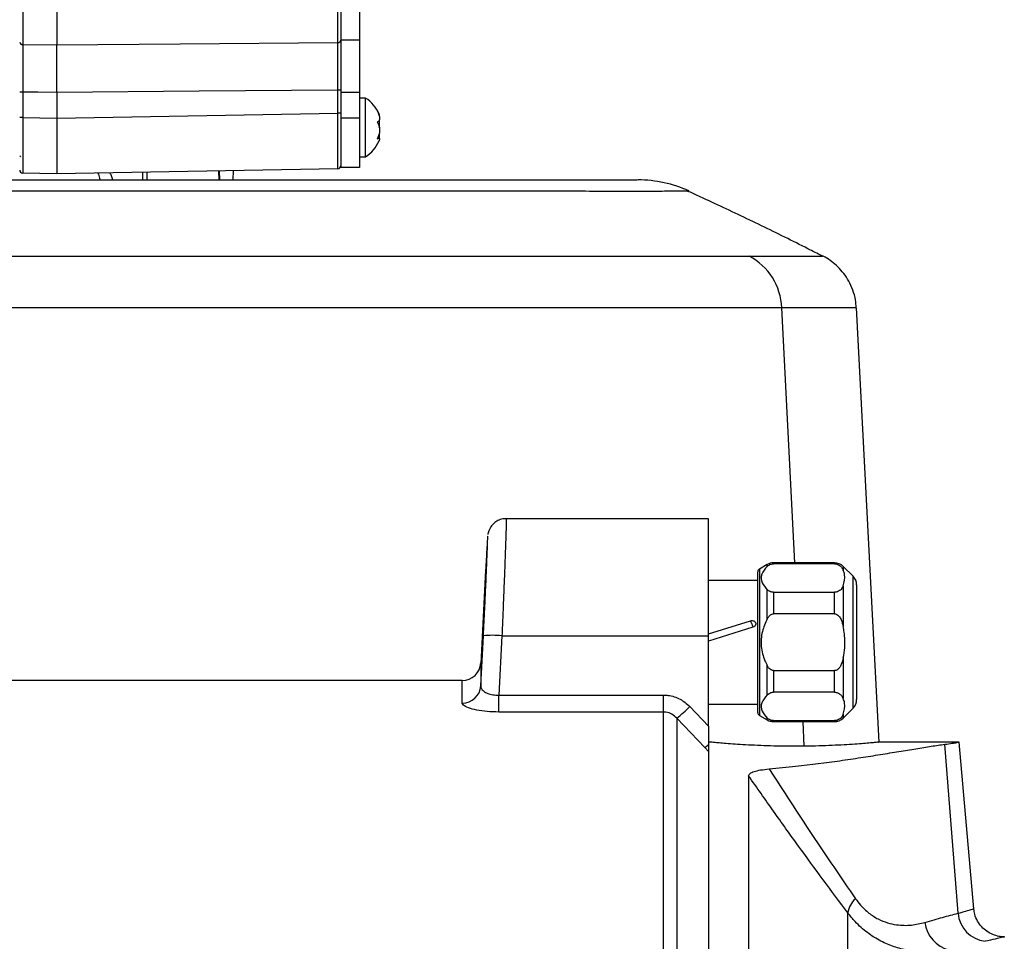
# Model space of a CAD drawing. Extents: x 0 to 16820, y 0 to 11880.
# Tile 48 of 77: x 8990 to 9150, y 6509 to 6658. Entities that reach past the tile are written whole.
import ezdxf

# ---------------------------------------------------------------- set-up
doc = ezdxf.new("R2010")
doc.units = 0
doc.header["$LTSCALE"] = 20
doc.layers.get('0').update_dxf_attribs({"linetype": 'CONTINUOUS'})
doc.styles.add('SLDTEXTSTYLE0', font='TXT', dxfattribs={"width": 0.605})
doc.dimstyles.new('SLDDIMSTYLE0', dxfattribs={"dimtxt": 100, "dimasz": 100, "dimexe": 0, "dimexo": 0.0625, "dimgap": 25, "dimtad": 1, "dimdec": 1, "dimrnd": 1e-09, "dimzin": 12, "dimtxsty": 'SLDTEXTSTYLE0', "dimsah": 1, "dimcen": 0, "dimazin": 3, "dimtfac": 1, "dimtofl": 0, "dimtmove": 0, "dimatfit": 3, "dimtolj": 1, "dimtzin": 12})
doc.dimstyles.new('SLDDIMSTYLE1', dxfattribs={"dimtxt": 100, "dimasz": 100, "dimexe": 0, "dimexo": 0.0625, "dimgap": 25, "dimtad": 1, "dimdec": 4, "dimlfac": 20, "dimzin": 12, "dimtxsty": 'SLDTEXTSTYLE0', "dimsah": 1, "dimcen": 0.09, "dimazin": 3, "dimtfac": 1, "dimtofl": 0, "dimtmove": 0, "dimatfit": 3, "dimtolj": 1, "dimtzin": 12})

# ---------------------------------------------------------------- blocks, each defined once
blk = doc.blocks.new('_D')
at = {"color": 7, "linetype": 'CONTINUOUS'}
for q in [(10380.8, 9036.16), (8366, 6401.82)]:
    blk.add_line((9334.36, 7667.96), q, dxfattribs=at)
blk.add_solid([(9334.36, 7667.96), (9407.03, 7738.27), (9383.2, 7756.5)], dxfattribs=at)
at = {"color": 7, "linetype": 'CONTINUOUS', "insert": (10032.55, 8792.98), "char_height": 100, "attachment_point": 1, "rotation": 52.5905, "style": 'SLDTEXTSTYLE0'}
blk.add_mtext('R1594', dxfattribs=at)
blk = doc.blocks.new('_D_1')
at = {"color": 7, "linetype": 'CONTINUOUS'}
blk.add_line((11867.49, 8642.4), (8366, 6401.82), dxfattribs=at)
blk.add_solid([(11867.49, 8642.4), (11775.17, 8601.13), (11791.34, 8575.86)], dxfattribs=at)
at = {"color": 7, "linetype": 'CONTINUOUS', "insert": (9875.65, 7520.81), "char_height": 100, "attachment_point": 1, "rotation": 32.6149, "style": 'SLDTEXTSTYLE0'}
blk.add_mtext('R4157', dxfattribs=at)
blk = doc.blocks.new('_D_2')
at = {"color": 7, "linetype": 'CONTINUOUS'}
for p, q in [((4232.76, 7130.62), (3693.35, 7225.73)), ((8406, 6401.82), (13110.72, 6401.82))]:
    blk.add_line(p, q, dxfattribs=at)
blk.add_arc((8366, 6401.82), 4714.73, 0, 170, dxfattribs=at)
for points in [[(3722.9, 7220.52), (3756.05, 7316.05), (3726.56, 7321.58)], [(13080.72, 6401.82), (13094.66, 6501.97), (13064.66, 6501.66)]]:
    blk.add_solid(points, dxfattribs=at)
at = {"color": 7, "linetype": 'CONTINUOUS', "insert": (8646.6, 11239.4), "char_height": 100, "attachment_point": 1, "rotation": 355, "style": 'SLDTEXTSTYLE0'}
blk.add_mtext('170°', dxfattribs=at)

msp = doc.modelspace()

# ---------------------------------------------------------------- linework, layer by layer
at = {"color": 8, "linetype": 'CONTINUOUS'}
for p, q in [((8990.988226, 6665.3129755), (8990.988226, 6653.7135838)), ((9042.0056297, 6654.0626286), (9042.0056297, 6661.0615848)), ((8990.988226, 6653.7135838), (8996.4969469, 6653.6656319)), ((9045.4969121, 6654.4344424), (9042.4969507, 6654.4344424)), ((8990.988226, 6646.0280864), (8990.496905, 6646.0280864)), ((8990.988226, 6646.0280864), (8990.988226, 6641.9145761)), ((9042.4969507, 6646.3561057), (9042.0056297, 6646.3561057)), ((9042.0056297, 6642.612785), (9042.0056297, 6646.3561057)), ((9045.4969121, 6645.98231), (9042.4969507, 6645.98231)), ((8996.4969469, 6641.818419), (9042.0056297, 6642.612785)), ((9042.4969507, 6642.612785), (9042.0056297, 6642.612785)), ((8990.988226, 6641.9145761), (8990.496905, 6641.9145761)), ((8990.988226, 6641.9145761), (8996.4969469, 6641.818419)), ((9045.4969121, 6641.8197899), (9042.4969507, 6641.8197899)), ((9010.4562355, 6631.8197994), (9010.4295326, 6633.0629884)), ((9011.0771967, 6633.0742984), (9011.104138, 6631.8197994)), ((9022.7653695, 6631.8197994), (9022.7194143, 6633.2775055)), ((9116.0042597, 6569.8492824), (9113.8846589, 6611.1403702)), ((9111.5328385, 6569.2828892), (9111.5328385, 6569.5813297)), ((9112.5328256, 6569.8492824), (9112.5328256, 6569.6895419)), ((9122.4184943, 6569.6895419), (9122.4184943, 6569.8492824)), ((9123.8327337, 6569.2635028), (9123.8327337, 6568.6575769)), ((9110.2469279, 6568.838924), (9110.2469279, 6545.1596527)), ((9125.4111243, 6546.3134943), (9125.4111243, 6567.6850675)), ((9123.8327337, 6566.1256014), (9123.8327337, 6559.5312713)), ((9111.5328385, 6560.7818811), (9111.5328385, 6565.5002891)), ((9112.5328256, 6565.0936215), (9112.5328256, 6561.5952013)), ((9122.4184943, 6561.5952013), (9122.4184943, 6565.0936215)), ((9068.5653402, 6558.0438374), (9068.0684162, 6548.4483837)), ((9068.5653402, 6558.0438374), (9101.9969298, 6558.0438374)), ((9123.8327337, 6554.4673054), (9123.8327337, 6547.8729753)), ((9111.5328385, 6548.4982727), (9111.5328385, 6553.2166956)), ((9112.5328256, 6552.4033605), (9112.5328256, 6548.9049403)), ((9122.4184943, 6548.9049403), (9122.4184943, 6552.4033605)), ((9068.0684162, 6545.7083134), (9068.0684162, 6548.4483837)), ((9068.0684162, 6548.4483837), (9094.7543098, 6548.4483837)), ((9094.7543098, 6545.7083134), (9094.7543098, 6548.4483837)), ((9094.7543098, 6545.7083134), (9068.0684162, 6545.7083134)), ((9094.7543098, 6401.8197952), (9094.7543098, 6545.7083134)), ((9098.9969088, 6546.6014443), (9101.9969298, 6543.4430091)), ((9123.8327337, 6545.3409849), (9123.8327337, 6544.7350739)), ((9096.8755795, 6544.7120218), (9096.8755795, 6401.8197952)), ((9101.4058305, 6539.9455874), (9096.8755795, 6544.7120218)), ((9111.5328385, 6544.4172321), (9111.5328385, 6544.7156875)), ((9112.5328256, 6544.3090199), (9112.5328256, 6544.1492794)), ((9117.527516, 6540.175259), (9117.3235489, 6544.1492794)), ((9122.4184943, 6544.1492794), (9122.4184943, 6544.3090199)), ((9101.9969298, 6539.3299608), (9101.4058305, 6539.9455874)), ((9142.4099518, 6513.1326316), (9140.2888609, 6540.4903887)), ((9124.5827986, 6285.7913224), (9124.5827986, 6513.1825431))]:
    msp.add_line(p, q, dxfattribs=at)
at = {"color": 7, "linetype": 'CONTINUOUS'}
for p, q in [((8996.4969469, 6665.2202903), (8996.4969469, 6653.6656319)), ((9042.4969507, 6661.4404915), (9042.4969507, 6654.4344424)), ((9045.4969121, 6661.4404915), (9045.4969121, 6654.4344424)), ((9042.4969507, 6654.4344424), (9042.4969507, 6645.98231)), ((9045.4969121, 6654.4344424), (9045.4969121, 6645.98231)), ((8996.4969469, 6645.9830253), (8996.4969469, 6641.818419)), ((9042.4969507, 6645.98231), (9042.4969507, 6641.8197899)), ((9045.4969121, 6645.98231), (9045.4969121, 6641.8197899)), ((9046.4968992, 6645.0697927), (9045.4969121, 6645.0697927)), ((9046.4968992, 6639.3326072), (9046.4968992, 6645.0697927)), ((8996.4969469, 6641.818419), (8996.4969469, 6632.8198014)), ((9042.4969507, 6641.8197899), (9042.4969507, 6633.8197885)), ((9045.4969121, 6641.8197899), (9045.4969121, 6633.8197885)), ((9046.4968992, 6635.5697958), (9046.4968992, 6639.3326072)), ((9048.6564351, 6638.569176), (9048.4357787, 6638.569176)), ((9045.4969121, 6635.5697958), (9046.4968992, 6635.5697958)), ((9042.0056297, 6633.6141525), (8996.4969469, 6632.8198014)), ((9022.9135467, 6631.8197994), (9022.8675319, 6633.2800983)), ((9025.0804139, 6631.8197994), (9025.1196934, 6633.3194076)), ((9045.4969121, 6633.8197885), (9042.4969507, 6633.8197885)), ((8996.4969469, 6632.8198014), (8990.988226, 6632.9159437)), ((9120.4454018, 6619.4812654), (9120.4112483, 6619.4815336)), ((9129.6438886, 6540.8197938), (9125.9596659, 6611.1188678)), ((9101.9969298, 6576.9971161), (9069.2607475, 6576.9971161)), ((9101.9969298, 6558.0438374), (9101.9969298, 6576.9971161)), ((9111.5328385, 6569.5813297), (9110.2469279, 6568.838924)), ((9122.4184943, 6569.8492824), (9112.5328256, 6569.8492824)), ((9122.4184943, 6569.6895419), (9112.5328256, 6569.6895419)), ((9125.4111243, 6567.6850675), (9123.8327337, 6569.2635028)), ((9065.9334971, 6568.6493962), (9065.139146, 6553.491637)), ((9109.996946, 6545.5926655), (9109.996946, 6568.4059112)), ((9109.996946, 6566.9992863), (9101.9969298, 6566.9992863)), ((9125.9969188, 6566.2708579), (9125.9969188, 6547.7277039)), ((9112.5328256, 6565.0936215), (9122.4184943, 6565.0936215)), ((9122.4184943, 6561.5952013), (9112.5328256, 6561.5952013)), ((9101.9969298, 6558.3867578), (9108.823867, 6560.4657082)), ((9108.823867, 6560.4657082), (9108.8674976, 6560.4785679)), ((9109.2132045, 6559.42744), (9101.9969298, 6557.1795104)), ((9101.9969298, 6543.4430091), (9101.9969298, 6558.0438374)), ((9112.5328256, 6552.4033605), (9122.4184943, 6552.4033605)), ((9062.1500922, 6550.8197992), (8968.3114005, 6550.8197992)), ((9122.4184943, 6548.9049403), (9112.5328256, 6548.9049403)), ((9101.9969298, 6546.9992755), (9109.996946, 6546.9992755)), ((9123.8327337, 6544.7350739), (9125.4111243, 6546.3134943)), ((9110.2469279, 6545.1596527), (9111.5328385, 6544.4172321)), ((9112.5328256, 6544.3090199), (9122.4184943, 6544.3090199)), ((9112.5328256, 6544.1492794), (9122.4184943, 6544.1492794)), ((9102.4969531, 6540.8197938), (9101.9969298, 6540.8197938)), ((9142.5626589, 6540.8197938), (9129.4554187, 6540.8197938)), ((9144.9667526, 6513.8748287), (9142.6093293, 6540.8197938)), ((9101.9969298, 6539.3299608), (9101.9969298, 6401.8197952)), ((9108.4979488, 6535.3920458), (9108.4979488, 6262.8197967))]:
    msp.add_line(p, q, dxfattribs=at)
at = {"color": 8, "linetype": 'CONTINUOUS', "flags": 128}
for points in [[(8996.4969469, 6653.6656319), (9016.4933516, 6653.8398264), (9042.0056297, 6654.0626286)], [(8996.4969469, 6645.9830253), (8993.4553815, 6646.0078953), (8990.988226, 6646.0280864)], [(9042.0056297, 6646.3561057), (9019.5386721, 6646.1716889), (8996.4969469, 6645.9830253)], [(9065.1495172, 6549.9310492), (9065.3067542, 6552.9673694), (9065.5696107, 6558.0438374)]]:
    msp.add_lwpolyline(points, dxfattribs=at)
at = {"color": 7, "linetype": 'CONTINUOUS'}
for centre, radius, start, end in [((8365.9969283, 6401.8197952), 4157, 190, 170), ((8365.9969283, 6401.8197952), 1594, 190, 170), ((9043.2027759, 6640.0549612), 6, 24.047192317, 56.699823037), ((9043.2027759, 6640.5846292), 6, 303.300176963, 336.042113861), ((8990.9969283, 6633.4158742), 0.5, 180, 269), ((9041.9969283, 6634.1140768), 0.5, 271, 0), ((9090.6045012, 6611.8199162), 19.9998832, 65.644955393, 90.001326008), ((9112.5328267, 6567.8492824), 2, 90, 120), ((9122.4185012, 6567.8492824), 2, 45, 90), ((9110.4969283, 6568.4059067), 0.5, 120, 180), ((9123.9969283, 6566.2708553), 2, 0, 45), ((9124.2157676, 6564.9013177), 15.9699792, 198.145470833, 200.045146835), ((9062.1500578, 6553.8137053), 3.0000007, 269.999519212, 356.997714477), ((9123.9969283, 6547.7277095), 2, 315, 0), ((9110.4969283, 6545.5926581), 0.5, 180, 240), ((9112.5328267, 6546.1492824), 2, 240, 270), ((9122.4185012, 6546.1492824), 2, 270, 315)]:
    msp.add_arc(centre, radius, start, end, dxfattribs=at)
at = {"color": 8, "linetype": 'CONTINUOUS'}
for centre, radius, start, end in [((8990.9437378, 6654.1629341), 0.4515472, 188.286601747, 275.654181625), ((9042.0496858, 6654.5123501), 0.4518743, 264.404970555, 351.809339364), ((9103.8833514, 6610.6698919), 10.0123675, 2.693304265, 61.811925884), ((9129.6377746, 6566.6913548), 21.6798198, 197.785958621, 198.178340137), ((9067.0674754, 6543.2838165), 14.8358287, 84.205392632, 95.794607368), ((9062.1874452, 6550.1302881), 2.9687652, 269.351563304, 356.151889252), ((9079.4366412, 6566.426968), 27.8505917, 308.767410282, 314.614129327), ((9097.2812165, 6545.5998025), 6.9987563, 306.109851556, 312.360492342), ((9128.1556059, 6512.7712678), 3.5964009, 130.663324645, 173.433434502), ((9147.3866553, 6513.5655103), 4.9954941, 184.971132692, 263.532603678), ((9142.2128763, 6512.2275688), 5.1801152, 186.230218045, 256.070180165)]:
    msp.add_arc(centre, radius, start, end, dxfattribs=at)
for centre, major_axis, start_param, end_param in [((9041.9969283, 6642.6153716), (-0.0087261, 9.0012186), 3.1416086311, 4.712100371), ((8990.9969283, 6641.917169), (0.0087261, 9.0012186), 1.5710849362, 3.1415766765)]:
    msp.add_ellipse(centre, major_axis=major_axis, ratio=0.0009691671, start_param=start_param, end_param=end_param, dxfattribs=at)
at = {"color": 7, "linetype": 'CONTINUOUS'}
msp.add_ellipse((8991.4469283, 6636.8697952), major_axis=(0, 1.75), ratio=0.7142857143, start_param=2.2782795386, end_param=2.4115453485, dxfattribs=at)
at = {"color": 8, "linetype": 'CONTINUOUS'}
for points, knots in [([(8990.988226, 6653.7135838), (8990.9879819, 6653.2522576), (8990.9873313, 6652.0229091), (8990.9871937, 6649.8990279), (8990.9875754, 6647.7255081), (8990.9880067, 6646.6004053), (8990.988226, 6646.0280864)], [0, 0, 0, 0, 0.2306483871, 0.6146351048, 0.8039720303, 1, 1, 1, 1]), ([(9042.0056297, 6646.3561057), (9042.0060166, 6647.4804638), (9042.0067906, 6649.7291984), (9042.0064533, 6652.0212993), (9042.0060809, 6653.3790484), (9042.0057825, 6653.8311252), (9042.0056297, 6654.0626286)], [0, 0, 0, 0, 0.3829631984, 0.7659326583, 0.8801367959, 1, 1, 1, 1]), ([(9098.830731, 6629.9926786), (9098.858076, 6629.9923769), (9098.9499596, 6629.9913632), (9098.0281554, 6629.9861131), (9096.0872794, 6629.9780543), (9093.1185357, 6629.96925), (9089.3765198, 6629.9622364), (9084.5560923, 6629.9547938), (9079.5700731, 6629.9981101), (9070.3668884, 6629.9855135), (9043.9619527, 6630.0183512), (8982.7417657, 6629.9584324), (8927.1078034, 6630.0699641), (8884.9473968, 6629.984709), (8878.9625568, 6629.962334), (8872.727223, 6629.9981035), (8871.2773603, 6630.0007497), (8869.7787321, 6629.9841788), (8867.4412455, 6629.9964099), (8864.2869871, 6629.98908), (8860.8110203, 6629.9923141), (8856.7874663, 6629.990147), (8852.2581201, 6629.9919724), (8847.2766711, 6629.9921774), (8841.876776, 6629.991358), (8836.0388479, 6629.9910292), (8829.850078, 6629.9910267), (8823.3633947, 6629.9910118), (8816.6267873, 6629.990803), (8809.6208046, 6629.9908489), (8802.4611122, 6629.9912345), (8795.2054139, 6629.9921179), (8787.9065862, 6629.9919839), (8780.542211, 6629.9909997), (8773.2313398, 6629.9905109), (8766.0469118, 6629.9913084), (8760.660595, 6629.9911628), (8757.7336365, 6629.9910011), (8757.0805861, 6629.990965)], [0, 0, 0, 0, 0.0076527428, 0.0257144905, 0.0438748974, 0.0620684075, 0.0787483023, 0.0954541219, 0.1132402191, 0.1310295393, 0.2000013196, 0.4055258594, 0.8165749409, 0.8201266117, 0.8758783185, 0.8842874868, 0.8884935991, 0.892698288, 0.8996309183, 0.9050608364, 0.910530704, 0.9160392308, 0.9215886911, 0.9270191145, 0.9324881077, 0.9379963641, 0.9435452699, 0.9489870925, 0.9544673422, 0.9599869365, 0.9655480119, 0.9709840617, 0.9764584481, 0.9819715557, 0.9875256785, 0.9929582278, 0.9984288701, 1, 1, 1, 1]), ([(8916.3415147, 6619.4780467), (8917.9883414, 6619.4751765), (8928.5478789, 6619.4567724), (8956.9497933, 6619.453172), (8992.6397331, 6619.4937926), (9028.3148731, 6619.4899698), (9063.9795735, 6619.4773087), (9090.7594622, 6619.4878098), (9108.6128665, 6619.4948106)], [0, 0, 0, 0, 0.0257164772, 0.1648953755, 0.4432609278, 0.5824444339, 0.7216273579, 1, 1, 1, 1]), ([(9108.6128665, 6619.4948106), (9109.9947304, 6619.4914092), (9112.7604419, 6619.4846016), (9115.8903337, 6619.4899538), (9118.2931752, 6619.4867191), (9119.82847, 6619.4838022), (9120.5581255, 6619.4805633), (9120.4704494, 6619.4811094), (9120.4454018, 6619.4812654)], [0, 0, 0, 0, 0.1837777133, 0.3678192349, 0.5521173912, 0.7370191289, 0.9248707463, 1, 1, 1, 1]), ([(9113.8846589, 6611.1403702), (9096.0481298, 6611.1247078), (9069.2933405, 6611.1012142), (9033.6177603, 6611.1198795), (8997.9431132, 6611.1235373), (8962.2708286, 6611.0735522), (8933.8786017, 6611.0780544), (8923.3223812, 6611.1005662), (8921.6859056, 6611.1040561)], [0, 0, 0, 0, 0.2784171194, 0.4176256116, 0.5568342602, 0.8352511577, 0.9744598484, 1, 1, 1, 1]), ([(9125.825019, 6611.1118196), (9125.8388734, 6611.1121158), (9125.8759166, 6611.1129077), (9124.677524, 6611.1191285), (9122.3171942, 6611.1274884), (9118.8288082, 6611.1279781), (9115.5376199, 6611.1362272), (9113.8846589, 6611.1403702)], [0, 0, 0, 0, 0.128920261, 0.34469893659, 0.56219595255, 0.78011801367, 1, 1, 1, 1]), ([(9069.2607475, 6576.9924669), (9069.2640738, 6576.939746), (9069.2706884, 6576.8349076), (9069.2520363, 6575.9604505), (9069.2126227, 6574.5950478), (9069.1502617, 6572.703259), (9069.0678213, 6570.3861824), (9068.9652279, 6567.6646642), (9068.8462419, 6564.6651682), (9068.712329, 6561.4219929), (9068.6148013, 6559.1805735), (9068.5653402, 6558.0438374)], [0, 0, 0, 0, 0.11071342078, 0.22015938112, 0.33277850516, 0.44233797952, 0.5550829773, 0.66472989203, 0.77756111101, 0.88719009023, 1, 1, 1, 1]), ([(9108.9941574, 6560.0689946), (9108.9720673, 6560.1190307), (9108.9144675, 6560.2494999), (9108.8584198, 6560.3832515), (9108.823867, 6560.4657082)], [0, 0, 0, 0, 0.383509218, 1, 1, 1, 1]), ([(9065.1461197, 6553.4719972), (9065.1461677, 6553.4046603), (9065.1462695, 6553.2620789), (9065.1474791, 6552.0095698), (9065.1488378, 6550.6238898), (9065.1495172, 6549.9310492)], [0, 0, 0, 0, 0.3091318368, 0.6545656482, 1, 1, 1, 1]), ([(9062.1538473, 6547.1617131), (9062.1531205, 6547.8433362), (9062.1516669, 6549.2065746), (9062.1503129, 6550.5373225), (9062.1501707, 6550.6826689), (9062.1500922, 6550.7628767)], [0, 0, 0, 0, 0.3094715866, 0.6189396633, 1, 1, 1, 1]), ([(9065.1495172, 6549.9310492), (9065.1656811, 6549.7976345), (9065.2017264, 6549.5001232), (9065.5780311, 6549.0645224), (9066.2301471, 6548.6943849), (9067.092885, 6548.4536109), (9067.7448791, 6548.4501173), (9068.0684162, 6548.4483837)], [0, 0, 0, 0, 0.1804788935, 0.4024631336, 0.6089733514, 0.8059620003, 1, 1, 1, 1]), ([(9068.0684162, 6545.7083134), (9067.4239642, 6545.7245726), (9066.1379058, 6545.757019), (9064.4153822, 6546.0069778), (9063.0793748, 6546.3661359), (9062.2850908, 6546.7746764), (9062.1941859, 6547.0427547), (9062.1538473, 6547.1617131)], [0, 0, 0, 0, 0.2055366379, 0.4101656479, 0.6162907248, 0.8297309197, 1, 1, 1, 1]), ([(9094.7543098, 6548.4483837), (9095.0026379, 6548.4380801), (9095.9158605, 6548.4001889), (9097.4795455, 6547.9192951), (9098.4913344, 6547.0405426), (9098.9969088, 6546.6014443)], [0, 0, 0, 0, 0.1574410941, 0.5789871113, 1, 1, 1, 1]), ([(9096.8755795, 6544.7120218), (9096.625797, 6544.9479857), (9096.1347653, 6545.4118521), (9095.3394321, 6545.6823643), (9094.8785609, 6545.7028031), (9094.7543098, 6545.7083134)], [0, 0, 0, 0, 0.4306000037, 0.8464894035, 1, 1, 1, 1]), ([(9111.8357493, 6536.5028827), (9114.1397012, 6532.9421321), (9117.6052869, 6527.5860802), (9122.2830464, 6520.6164716), (9124.6346149, 6517.2067265), (9125.8121444, 6515.4993235)], [0, 0, 0, 0, 0.4975414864, 0.7483978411, 1, 1, 1, 1]), ([(9124.5827986, 6513.1825431), (9123.253444, 6514.9554827), (9120.5900276, 6518.5076399), (9116.5675539, 6524.0234845), (9112.53098, 6529.6498384), (9109.8434097, 6533.4763861), (9108.4979488, 6535.3920458)], [0, 0, 0, 0, 0.2480418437, 0.4969619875, 0.7481673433, 1, 1, 1, 1]), ([(9125.8121444, 6515.4993235), (9126.0744562, 6515.1473305), (9126.7307979, 6514.2665936), (9127.9722543, 6513.1239861), (9129.4593251, 6512.1676152), (9130.9774156, 6511.5631429), (9132.8127221, 6511.1691659), (9134.9118256, 6511.14949), (9136.3455483, 6511.4932813), (9137.0633556, 6511.6654037)], [0, 0, 0, 0, 0.0839010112, 0.2099323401, 0.3360534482, 0.4582569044, 0.5806035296, 0.7900250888, 1, 1, 1, 1]), ([(9142.4099518, 6513.1326316), (9142.8702633, 6513.2631328), (9143.800737, 6513.5269278), (9144.6326482, 6513.7808393), (9145.038008, 6513.906291), (9144.9373345, 6513.8751709), (9144.9237181, 6513.8709618)], [0, 0, 0, 0, 0.2981066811, 0.602592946, 0.9462492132, 1, 1, 1, 1]), ([(9140.9658505, 6507.1997939), (9139.8883664, 6507.0470072), (9137.7352716, 6506.7416996), (9134.6831093, 6506.9902412), (9132.0559683, 6507.6678405), (9129.8491766, 6508.5936399), (9127.7066819, 6509.9470586), (9125.9159887, 6511.5179863), (9124.9636705, 6512.7070047), (9124.5827986, 6513.1825431)], [0, 0, 0, 0, 0.1996119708, 0.39887687, 0.5229771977, 0.6469936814, 0.7794230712, 0.9117820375, 1, 1, 1, 1]), ([(9137.0633556, 6511.6654037), (9138.0442442, 6511.9465254), (9140.014964, 6512.5113318), (9141.6092112, 6512.9249061), (9142.4099518, 6513.1326316)], [0, 0, 0, 0, 0.49773116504, 1, 1, 1, 1]), ([(9149.9060107, 6509.3099101), (9149.919255, 6509.3131118), (9150.0427973, 6509.3429776), (9149.5538461, 6509.2246575), (9148.5294581, 6508.9802687), (9147.3967492, 6508.7289107), (9146.8239738, 6508.6018069)], [0, 0, 0, 0, 0.0424895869, 0.3963428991, 0.6947495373, 1, 1, 1, 1])]:
    msp.add_open_spline(points, degree=3, knots=knots, dxfattribs=at)
at = {"color": 7, "linetype": 'CONTINUOUS'}
for points, knots in [([(9042.4969507, 6654.4479726), (9042.4969507, 6653.9565535), (9042.4969507, 6652.6601215), (9042.4969507, 6649.8891982), (9042.4969507, 6647.5338168), (9042.4969507, 6646.3561057)], [0, 0, 0, 0, 0.2338451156, 0.61691588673, 1, 1, 1, 1]), ([(8996.4969469, 6645.9830253), (8996.4969469, 6646.6529411), (8996.4969469, 6648.4407017), (8996.4969469, 6651.2535286), (8996.4969469, 6652.8615995), (8996.4969469, 6653.6656319)], [0, 0, 0, 0, 0.230560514, 0.6152817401, 1, 1, 1, 1]), ([(9048.39036, 6643.0097519), (9048.4939632, 6642.7931106), (9048.7028182, 6642.3563806), (9048.8009017, 6641.7872155), (9048.7205927, 6641.39884), (9048.5560682, 6641.2284775), (9048.4262175, 6641.1825098), (9048.39036, 6641.1698161)], [0, 0, 0, 0, 0.2469137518, 0.4977566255, 0.7104280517, 0.9200363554, 1, 1, 1, 1]), ([(9048.7110926, 6642.1218066), (9048.7377445, 6642.1378164), (9048.8037076, 6642.1774405), (9048.7157608, 6642.4480437), (9048.5564634, 6642.7539891), (9048.4263024, 6642.9544085), (9048.39036, 6643.0097519)], [0, 0, 0, 0, 0.2230912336, 0.5521482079, 0.8763311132, 1, 1, 1, 1]), ([(9048.39036, 6641.1698161), (9048.4939637, 6640.997173), (9048.7028175, 6640.6491434), (9048.8008961, 6639.9583398), (9048.7206143, 6639.2761627), (9048.5560332, 6638.7937821), (9048.4262163, 6638.5478003), (9048.39036, 6638.4798585)], [0, 0, 0, 0, 0.2469126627, 0.4977487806, 0.7104302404, 0.9200188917, 1, 1, 1, 1]), ([(9048.7110926, 6640.3197943), (9048.7364692, 6640.4514421), (9048.7992569, 6640.7771706), (9048.7625823, 6641.1763866), (9048.6876353, 6641.391257), (9048.6823631, 6641.406372)], [0, 0, 0, 0, 0.3867285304, 0.9568595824, 1, 1, 1, 1]), ([(9048.39036, 6638.4798585), (9048.4948324, 6638.524527), (9048.7054708, 6638.6145883), (9048.7909106, 6638.4830739), (9048.7628667, 6638.2968429), (9048.6878066, 6638.1567693), (9048.6826016, 6638.147056)], [0, 0, 0, 0, 0.3399271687, 0.6853651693, 0.978181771, 1, 1, 1, 1]), ([(9048.7110926, 6638.5177819), (9048.7364651, 6638.6324918), (9048.7992392, 6638.9162953), (9048.7626413, 6639.1529127), (9048.6876353, 6639.2279426), (9048.6823631, 6639.2332165)], [0, 0, 0, 0, 0.3867652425, 0.9568957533, 1, 1, 1, 1]), ([(9005.5786682, 6631.8197994), (9005.5132748, 6632.060103), (9005.3850749, 6632.5312042), (9005.1754043, 6632.825369), (9005.0726844, 6632.9694836)], [0, 0, 0, 0, 0.51008914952, 1, 1, 1, 1]), ([(8868.8636733, 6631.8197994), (8873.0595731, 6631.8197994), (8891.1808669, 6631.8197994), (8923.2186138, 6631.8197994), (8964.7390715, 6631.8197994), (9006.594939, 6631.8197994), (9036.0236891, 6631.8197994), (9054.4523194, 6631.8197994), (9061.0869122, 6631.8197994), (9067.6598209, 6631.8197994), (9073.9665428, 6631.8197994), (9079.7264971, 6631.8197994), (9084.3772346, 6631.8197994), (9087.6781181, 6631.8197994), (9089.5957024, 6631.8197994), (9090.5595836, 6631.8197994), (9090.5008912, 6631.8197994), (9090.4813124, 6631.8197994)], [0, 0, 0, 0, 0.0539668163, 0.233072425, 0.4121780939, 0.5912838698, 0.7703894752, 0.7968848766, 0.8233888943, 0.8498924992, 0.8763873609, 0.9028712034, 0.9293529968, 0.9495220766, 0.9697087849, 0.98989536, 1, 1, 1, 1]), ([(9003.1515075, 6632.935956), (9003.2602549, 6632.6912423), (9003.3965384, 6632.3845642), (9003.4714657, 6631.9147297), (9003.4866048, 6631.8197994)], [0, 0, 0, 0, 0.7979494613, 1, 1, 1, 1]), ([(9098.619969, 6629.9941389), (9098.6845348, 6629.9941542), (9098.9765918, 6629.9942233), (9098.8945982, 6629.993355), (9098.830731, 6629.9926786)], [0, 0, 0, 0, 0.2210727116, 1, 1, 1, 1]), ([(9120.4231692, 6619.504988), (9119.6557518, 6619.8968469), (9116.4007095, 6621.5589375), (9110.6038101, 6624.4219973), (9104.6851407, 6627.2344037), (9100.6854879, 6629.0848134), (9099.2312777, 6629.746023), (9098.6313535, 6630.0188003)], [0, 0, 0, 0, 0.10740762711, 0.45557522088, 0.80296998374, 0.91871663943, 1, 1, 1, 1]), ([(9125.9300424, 6611.1216395), (9125.9039699, 6611.5486147), (9125.8439507, 6612.5315149), (9125.419817, 6613.992031), (9124.769334, 6615.4364188), (9123.9424538, 6616.6907879), (9122.9999625, 6617.7538963), (9121.9791446, 6618.6145414), (9121.1287812, 6619.1929704), (9120.6060294, 6619.4404938), (9120.4594685, 6619.5098905)], [0, 0, 0, 0, 0.1218857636, 0.2805819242, 0.4307120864, 0.5730532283, 0.707835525, 0.8348942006, 0.9537102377, 1, 1, 1, 1]), ([(9069.2593766, 6576.9634543), (9069.1564634, 6576.9723297), (9068.757366, 6577.0067481), (9068.117434, 6576.8001276), (9067.4491657, 6576.4235991), (9066.9686627, 6575.9630557), (9066.6446235, 6575.4951058), (9066.4480559, 6575.0684104), (9066.3493344, 6574.737941), (9066.3081714, 6574.5417752), (9066.2928159, 6574.4524735), (9066.2890855, 6574.4244978), (9066.2887407, 6574.4219123)], [0, 0, 0, 0, 0.0673727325, 0.2612714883, 0.425423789, 0.5686314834, 0.6929688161, 0.7977520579, 0.8805384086, 0.9358332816, 0.9940696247, 1, 1, 1, 1]), ([(9065.5696107, 6558.0438374), (9065.6177134, 6558.9827926), (9065.7153158, 6560.8879704), (9065.8481777, 6563.6215544), (9065.9684378, 6566.1978558), (9066.0703284, 6568.4941407), (9066.153859, 6570.4873909), (9066.2157795, 6572.0844973), (9066.2562362, 6573.2697723), (9066.2738571, 6573.9888409), (9066.2688932, 6574.2348592), (9066.2417076, 6573.9963911), (9066.1924321, 6573.2786953), (9066.1227358, 6572.1050424), (9066.0369867, 6570.5733878), (9065.9672504, 6569.2761524), (9065.9335567, 6568.6493813)], [0, 0, 0, 0, 0.0709396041, 0.1439393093, 0.2148973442, 0.2879202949, 0.3588430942, 0.4318281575, 0.502694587, 0.5756077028, 0.6464324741, 0.7193068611, 0.7901155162, 0.8629703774, 0.9337928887, 1, 1, 1, 1]), ([(9111.5328385, 6569.2828892), (9111.1678353, 6568.8640847), (9110.4344701, 6568.0226217), (9110.5028791, 6566.6564629), (9111.2048529, 6565.868467), (9111.5328385, 6565.5002891)], [0, 0, 0, 0, 0.3455106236, 0.6942007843, 1, 1, 1, 1]), ([(9111.5328385, 6569.2828892), (9111.6195556, 6569.3574422), (9111.7726659, 6569.4890749), (9112.0693612, 6569.6226767), (9112.328411, 6569.6821717), (9112.4758137, 6569.6874863), (9112.5328256, 6569.6895419)], [0, 0, 0, 0, 0.3812508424, 0.6731473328, 0.8735809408, 1, 1, 1, 1]), ([(9122.4184943, 6569.6895419), (9122.5067231, 6569.6846341), (9122.68274, 6569.6748431), (9122.9721677, 6569.5896257), (9123.3339588, 6569.3925642), (9123.6393937, 6569.0629554), (9123.7695001, 6568.7901597), (9123.8327337, 6568.6575769)], [0, 0, 0, 0, 0.0987899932, 0.1970867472, 0.3692040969, 0.6934236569, 1, 1, 1, 1]), ([(9123.8327337, 6566.1256014), (9123.99346, 6566.7313229), (9124.2187222, 6567.5802584), (9123.9186906, 6568.4176657), (9123.8327337, 6568.6575769)], [0, 0, 0, 0, 0.7135071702, 1, 1, 1, 1]), ([(9123.8327337, 6566.1256014), (9123.7373251, 6565.9314281), (9123.6040595, 6565.6602093), (9123.2527716, 6565.3468253), (9122.973815, 6565.1930126), (9122.6769019, 6565.1070455), (9122.5004695, 6565.09788), (9122.4184943, 6565.0936215)], [0, 0, 0, 0, 0.446676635, 0.6239123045, 0.8023801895, 0.9081806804, 1, 1, 1, 1]), ([(9112.5328256, 6565.0936215), (9112.4445663, 6565.098528), (9112.2684901, 6565.1083165), (9111.9795881, 6565.1936798), (9111.7283685, 6565.3275764), (9111.592809, 6565.4473168), (9111.5328385, 6565.5002891)], [0, 0, 0, 0, 0.1952920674, 0.389605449, 0.7299660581, 1, 1, 1, 1]), ([(9111.5328385, 6560.7818811), (9111.5900969, 6560.8833261), (9111.7249383, 6561.1222253), (9111.9793396, 6561.3973701), (9112.2752086, 6561.5688118), (9112.4518511, 6561.5869066), (9112.5328256, 6561.5952013)], [0, 0, 0, 0, 0.2585760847, 0.6089363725, 0.8207330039, 1, 1, 1, 1]), ([(9122.4184943, 6561.5952013), (9122.4751033, 6561.5911647), (9122.6129391, 6561.5813359), (9122.8631166, 6561.4730642), (9123.196648, 6561.182052), (9123.5877171, 6560.5243507), (9123.7374406, 6559.917505), (9123.8327337, 6559.5312713)], [0, 0, 0, 0, 0.0635360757, 0.1547023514, 0.3002046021, 0.5546074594, 1, 1, 1, 1]), ([(9108.8674976, 6560.4785679), (9108.9463208, 6560.4918239), (9109.1035458, 6560.518265), (9109.3381058, 6560.4530073), (9109.5044712, 6560.3466465), (9109.5989999, 6560.2260123), (9109.6478245, 6560.1235189), (9109.6756258, 6560.0133847), (9109.6762644, 6559.9001366), (9109.6480185, 6559.7890479), (9109.5774663, 6559.6538688), (9109.4405175, 6559.504573), (9109.2897956, 6559.4534293), (9109.2132045, 6559.42744)], [0, 0, 0, 0, 0.125357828, 0.2500450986, 0.3766182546, 0.4372415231, 0.4995195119, 0.5635404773, 0.6244788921, 0.6856671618, 0.750454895, 0.8731906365, 1, 1, 1, 1]), ([(9111.5328385, 6560.7818811), (9111.2287739, 6560.1110598), (9110.5921529, 6558.7065594), (9110.4214036, 6556.3202279), (9110.9213577, 6554.4605135), (9111.4036281, 6553.4795234), (9111.5328385, 6553.2166956)], [0, 0, 0, 0, 0.2788792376, 0.5838903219, 0.8885155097, 1, 1, 1, 1]), ([(9123.8327337, 6554.4673054), (9123.924507, 6555.0123987), (9124.1566276, 6556.3910942), (9124.0952764, 6558.1084427), (9123.8873932, 6559.2350486), (9123.8327337, 6559.5312713)], [0, 0, 0, 0, 0.3252217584, 0.822578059, 1, 1, 1, 1]), ([(9123.8327337, 6554.4673054), (9123.7443282, 6554.1056996), (9123.6116813, 6553.5631327), (9123.2704998, 6552.9293799), (9122.9724758, 6552.6009702), (9122.6760315, 6552.4297857), (9122.4994437, 6552.4116665), (9122.4184943, 6552.4033605)], [0, 0, 0, 0, 0.4165491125, 0.625005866, 0.8022095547, 0.9093311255, 1, 1, 1, 1]), ([(9112.5328256, 6552.4033605), (9112.4762206, 6552.4073929), (9112.3383477, 6552.4172147), (9112.0886563, 6552.5256798), (9111.7844402, 6552.7861914), (9111.6257808, 6553.0576662), (9111.5328385, 6553.2166956)], [0, 0, 0, 0, 0.1255254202, 0.3057424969, 0.5933053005, 1, 1, 1, 1]), ([(9111.5328385, 6548.4982727), (9111.1678356, 6548.0794758), (9110.4344689, 6547.2380256), (9110.5028774, 6545.8718413), (9111.2048531, 6545.0838583), (9111.5328385, 6544.7156875)], [0, 0, 0, 0, 0.3455100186, 0.6942014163, 1, 1, 1, 1]), ([(9111.5328385, 6548.4982727), (9111.6195299, 6548.5728237), (9111.7725711, 6548.7044327), (9112.0694887, 6548.8381126), (9112.328368, 6548.8975639), (9112.4758091, 6548.9028833), (9112.5328256, 6548.9049403)], [0, 0, 0, 0, 0.3812693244, 0.6730759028, 0.8735763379, 1, 1, 1, 1]), ([(9122.4184943, 6548.9049403), (9122.5067215, 6548.9000255), (9122.6827336, 6548.8902205), (9122.9722344, 6548.8050116), (9123.3337913, 6548.6080308), (9123.6394678, 6548.2782929), (9123.7695195, 6548.0055483), (9123.8327337, 6547.8729753)], [0, 0, 0, 0, 0.0987919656, 0.1970888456, 0.369266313, 0.6934190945, 1, 1, 1, 1]), ([(9123.8327337, 6545.3409849), (9123.9934601, 6545.9467128), (9124.2187225, 6546.7956566), (9123.9186906, 6547.6330644), (9123.8327337, 6547.8729753)], [0, 0, 0, 0, 0.7135075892, 1, 1, 1, 1]), ([(9123.8327337, 6545.3409849), (9123.7373272, 6545.1468045), (9123.6040649, 6544.8755768), (9123.2527662, 6544.5622338), (9122.9738203, 6544.4083847), (9122.6768998, 6544.3224482), (9122.5004692, 6544.3132798), (9122.4184943, 6544.3090199)], [0, 0, 0, 0, 0.44667740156, 0.62391095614, 0.80238116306, 0.90818052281, 1, 1, 1, 1]), ([(9112.5328256, 6544.3090199), (9112.4445644, 6544.3139195), (9112.2684826, 6544.3236944), (9111.9796604, 6544.4090629), (9111.7282384, 6544.5430358), (9111.5927884, 6544.6627169), (9111.5328385, 6544.7156875)], [0, 0, 0, 0, 0.1952865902, 0.3895981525, 0.7298371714, 1, 1, 1, 1]), ([(9101.9969298, 6543.4430091), (9101.9969298, 6542.7484466), (9101.9969298, 6541.6654765), (9101.9969298, 6540.75487), (9101.9969298, 6540.4282807)], [0, 0, 0, 0, 0.6413496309, 1, 1, 1, 1]), ([(9129.4554187, 6540.8157705), (9129.4667978, 6540.8168709), (9129.5128482, 6540.821324), (9129.2028132, 6540.7912219), (9128.5271465, 6540.7281151), (9127.4811079, 6540.6367613), (9126.1066645, 6540.5288355), (9124.4552295, 6540.417164), (9122.5463644, 6540.3128078), (9120.466947, 6540.2292216), (9118.2415078, 6540.1747385), (9115.9762988, 6540.1563712), (9113.694391, 6540.1757449), (9111.5013453, 6540.2301386), (9109.4168334, 6540.3143133), (9107.5331214, 6540.4175385), (9105.870851, 6540.5300063), (9104.5034912, 6540.6375701), (9103.4585449, 6540.7287565), (9102.6705265, 6540.8027252), (9102.5594357, 6540.8136495), (9102.4969531, 6540.8197938)], [0, 0, 0, 0, 0.0178214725, 0.0721218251, 0.1247903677, 0.1789763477, 0.2318115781, 0.2861690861, 0.3391793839, 0.3937264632, 0.4466428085, 0.5011043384, 0.5538041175, 0.6080322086, 0.6607332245, 0.714947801, 0.7678616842, 0.822302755, 0.8753095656, 0.9298682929, 1, 1, 1, 1]), ([(9140.2888609, 6540.4903887), (9140.69622, 6540.5460525), (9141.5190424, 6540.6584875), (9142.2833164, 6540.7709685), (9142.6666568, 6540.8283712), (9142.5773782, 6540.8150083), (9142.5626589, 6540.8128051)], [0, 0, 0, 0, 0.2896056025, 0.5849728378, 0.9315748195, 1, 1, 1, 1]), ([(9101.9969298, 6540.4282807), (9101.9969298, 6540.1580788), (9101.9969298, 6539.673032), (9101.9969298, 6539.435273), (9101.9969298, 6539.3299608)], [0, 0, 0, 0, 0.557063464, 1, 1, 1, 1]), ([(9111.8357493, 6536.5028827), (9113.2758138, 6536.6406317), (9117.2718388, 6537.0228704), (9122.2287119, 6537.6706655), (9126.6944323, 6538.329647), (9129.8953751, 6538.8356472), (9132.8777642, 6539.3256604), (9135.6379869, 6539.7823688), (9138.1548663, 6540.18893), (9139.5775422, 6540.3899043), (9140.2888609, 6540.4903887)], [0, 0, 0, 0, 0.1193179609, 0.3310945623, 0.4399547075, 0.5488142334, 0.6599535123, 0.7710909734, 0.8855485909, 1, 1, 1, 1]), ([(9108.4979488, 6535.3920458), (9108.5443124, 6535.5186371), (9108.6369878, 6535.7716777), (9109.3680671, 6536.0928212), (9110.44023, 6536.3507362), (9111.3560032, 6536.4505784), (9111.8357493, 6536.5028827)], [0, 0, 0, 0, 0.2403863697, 0.4805035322, 0.7278514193, 1, 1, 1, 1]), ([(9149.9039246, 6509.3235298), (9149.8827665, 6509.3220898), (9149.5920889, 6509.3023073), (9148.9652284, 6509.3982391), (9148.0111473, 6509.6611326), (9147.0579708, 6510.1860892), (9146.2039162, 6510.93515), (9145.5386843, 6511.8695707), (9145.0944987, 6512.879132), (9145.0258738, 6513.5780013), (9144.9960781, 6513.8814373)], [0, 0, 0, 0, 0.0086460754, 0.1187830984, 0.2553725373, 0.4113079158, 0.5576727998, 0.7149332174, 0.8762293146, 1, 1, 1, 1])]:
    msp.add_open_spline(points, degree=3, knots=knots, dxfattribs=at)

# ---------------------------------------------------------------- dimensions: what is measured, and where the dimension line sits
dim = msp.add_angular_dim_2l(base=(8776.9122976, 11098.6039576), line1=((7345.1676267, 6401.8197952), (8365.9969283, 6401.8197952)), line2=((4272.1510991, 7123.6752698), (6796.21337, 6678.6149904)), dimstyle='SLDDIMSTYLE1', dxfattribs=at)
dim.commit()
dim.dimension.update_dxf_attribs({"geometry": '_D_2', "text_midpoint": (8776.9122976, 11098.6039576), "dimtype": 162})
for mpoint, picture, middle in [((9334.3644854, 7667.9557573), '_D', (10258.4359328, 8876.1747058)), ((11867.4903821, 8642.3984244), '_D_1', (10116.7438552, 7522.1093098))]:
    dim = msp.add_radius_dim(center=(8365.9969283, 6401.8197952), mpoint=mpoint, dimstyle='SLDDIMSTYLE0', dxfattribs=at)
    dim.commit()
    dim.dimension.update_dxf_attribs({"geometry": picture, "text_midpoint": middle, "dimtype": 164})

doc.saveas('drawing.dxf')
